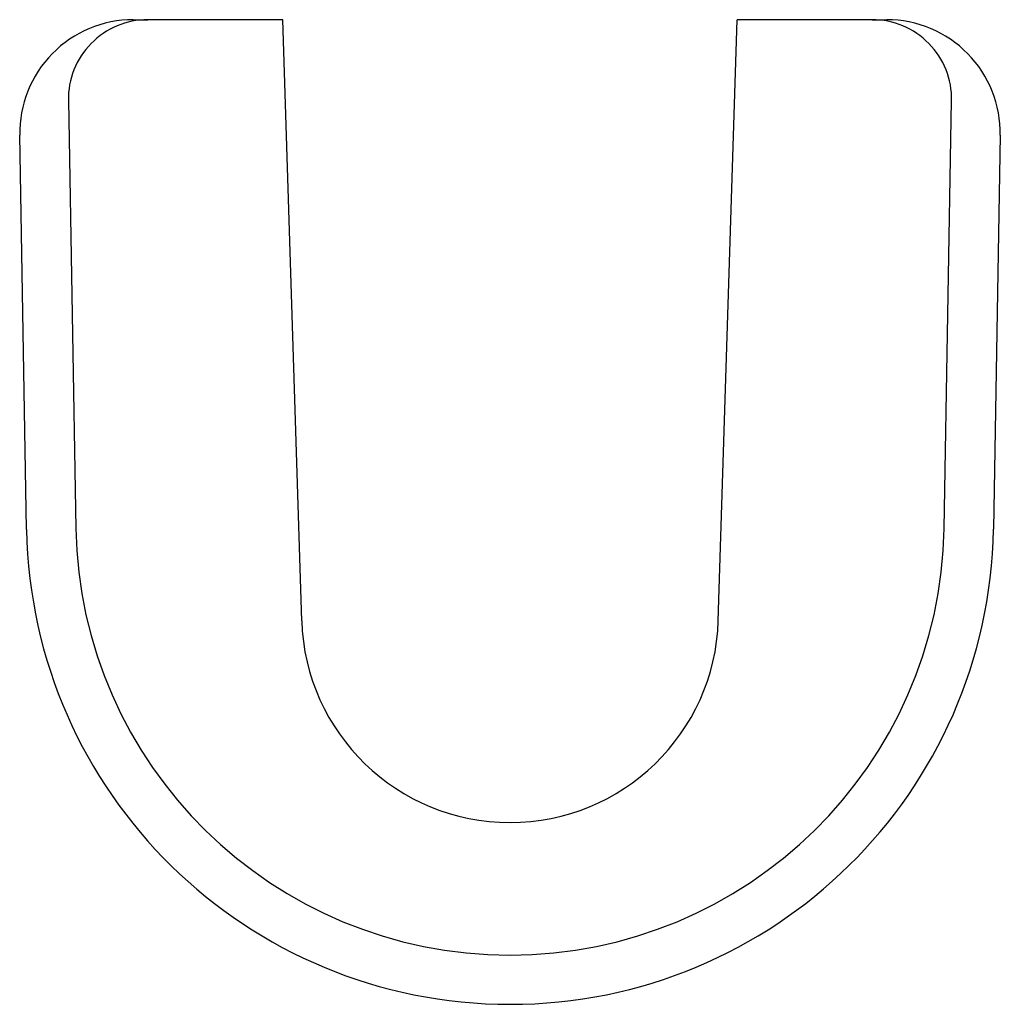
# Model space of a CAD drawing. Header units: millimetres. Extents: x 5043.059 to 5043.318, y 2462.858 to 2463.118.
import ezdxf

# ---------------------------------------------------------------- set-up
doc = ezdxf.new("R2010")
doc.units = ezdxf.units.MM
doc.layers.add('SANINDUSA', color=3, linetype='Continuous')

msp = doc.modelspace()

# ---------------------------------------------------------------- linework, layer by layer
at = {"layer": 'SANINDUSA'}
for p, q in [((5043.088829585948, 2463.11791364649), (5043.092673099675, 2463.11791364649)), ((5043.128301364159, 2463.11791364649), (5043.092673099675, 2463.11791364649)), ((5043.133301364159, 2462.959208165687), (5043.128301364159, 2463.11791364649)), ((5043.243301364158, 2462.959208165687), (5043.248301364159, 2463.11791364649)), ((5043.283929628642, 2463.11791364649), (5043.248301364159, 2463.11791364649)), ((5043.283929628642, 2463.11791364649), (5043.28777314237, 2463.11791364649)), ((5043.071676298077, 2463.096547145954), (5043.073648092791, 2462.98358310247)), ((5043.302954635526, 2462.98358310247), (5043.30492643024, 2463.096547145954)), ((5043.060650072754, 2462.983356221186), (5043.058834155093, 2463.087390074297)), ((5043.317768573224, 2463.087390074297), (5043.315954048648, 2462.983436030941)), ((5043.060651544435, 2462.983273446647), (5043.060650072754, 2462.983356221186)), ((5043.315954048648, 2462.983436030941), (5043.315952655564, 2462.983356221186))]:
    msp.add_line(p, q, dxfattribs=at)
for centre, radius, start, end in [((5043.088829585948, 2463.08791364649), 0.03000000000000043, 90, 181.0000000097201), ((5043.092673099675, 2463.09691364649), 0.02099999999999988, 90, 181.0000000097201), ((5043.283929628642, 2463.09691364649), 0.0209999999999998, 358.9999999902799, 90), ((5043.28777314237, 2463.08791364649), 0.03000000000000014, 358.9999999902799, 90), ((5043.188301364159, 2462.985584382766), 0.1276707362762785, 181.0371532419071, 358.9999999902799), ((5043.188301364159, 2462.985584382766), 0.1146707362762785, 181.0000000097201, 358.9999999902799), ((5043.188301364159, 2462.960940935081), 0.05502728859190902, 181.8045008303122, 358.1954991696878)]:
    msp.add_arc(centre, radius, start, end, dxfattribs=at)

doc.saveas('drawing.dxf')
